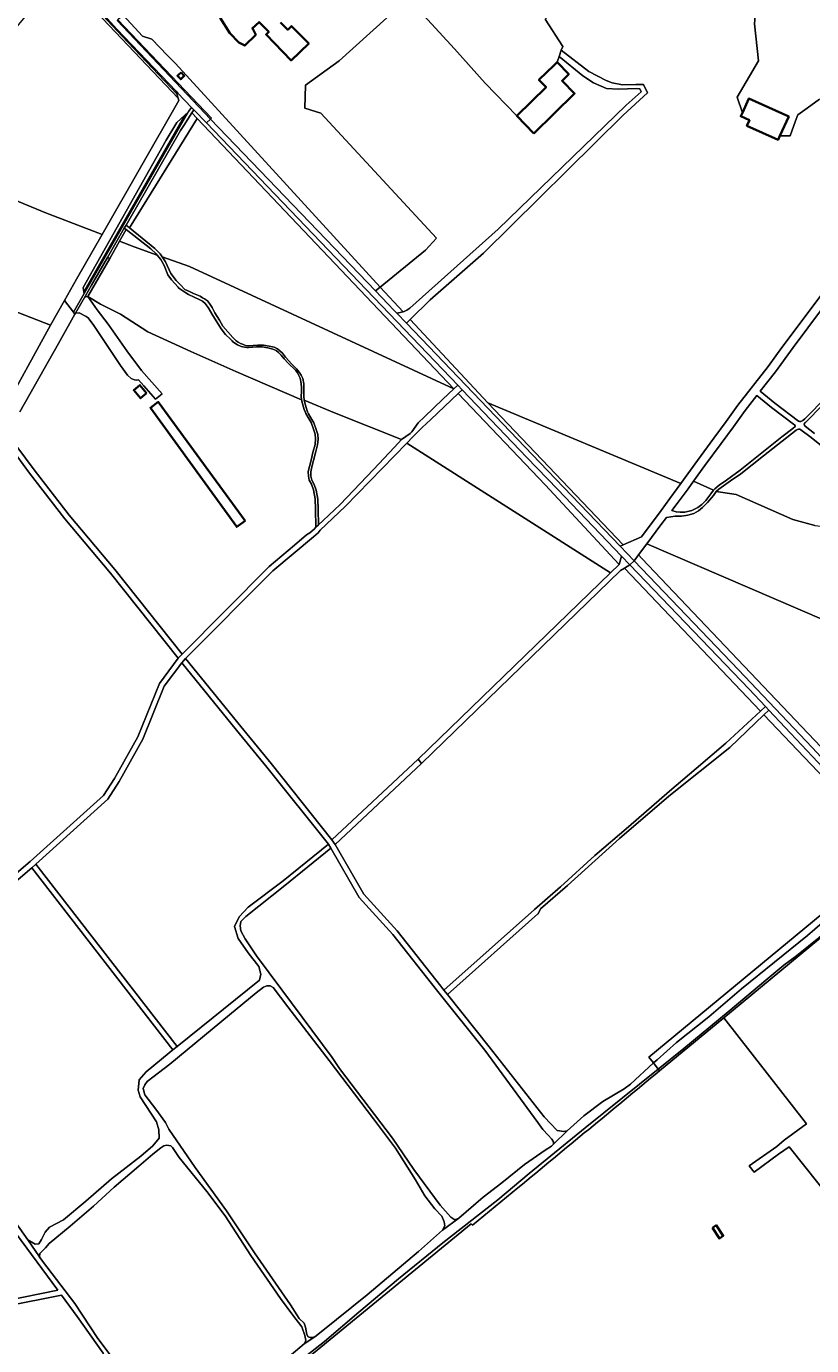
# Model space of a CAD drawing. Header units: metres. Extents: x 152737 to 157444, y 374779 to 378487.
# Tile 41 of 95: x 154412 to 154835, y 376696 to 377407. Entities that reach past the tile are written whole.
import ezdxf
from ezdxf.enums import TextEntityAlignment as Align

# ---------------------------------------------------------------- set-up
doc = ezdxf.new("R2010")
doc.units = ezdxf.units.M
for name, color, linetype, lineweight in [('B-XX-OG-BEBOUWING-GV', 7, 'Continuous', 35), ('B-XX-OG-BEBOUWING-T18', 10, 'Continuous', 18), ('B-XX-OG-BEBOUWING_SCHUUR-GV', 7, 'Continuous', 35), ('B-XX-OG-TERREIN_CULTUURSCHEIDING-GV', 7, 'Continuous', 18), ('B-XX-OG-TOPOGRAFIE-T18', 10, 'Continuous', 18), ('B-XX-OG-WEG-GV', 7, 'Continuous', 18), ('B-XX-VH-VERHARDING_GRASBETONSTEEN-GV', 70, 'Continuous', 18)]:
    doc.layers.add(name, color=color, linetype=linetype, lineweight=lineweight)
doc.styles.add('NLCS-ISO-M-T18', font='NLCS-ISO.ttf', dxfattribs={"height": 1.8})

msp = doc.modelspace()

# ---------------------------------------------------------------- linework, layer by layer
at = {"layer": 'B-XX-OG-BEBOUWING-GV'}
msp.add_lwpolyline([(154515.964, 377411.443), (154521.174, 377403.113), (154525.994, 377398.154), (154529.204, 377396.433), (154535.173, 377402.234), (154533.494, 377405.383), (154533.284, 377405.593), (154536.895, 377409.114), (154542.114, 377403.765), (154540.674, 377402.363), (154554.194, 377388.494), (154563.716, 377397.478), (154554.45, 377406.981), (154552.345, 377404.929), (154548.529, 377408.843)], dxfattribs=at)
for points in [[(154684.939, 377349.16), (154706.904, 377370.597), (154700.176, 377377.489), (154703.798, 377381.024), (154697.494, 377387.484), (154695.898, 377385.926), (154687.743, 377377.967), (154691.561, 377374.055), (154675.726, 377358.6)], [(154494.899, 377381.998), (154493.677, 377380.872), (154492.979, 377380.229), (154494.72, 377378.34), (154495.443, 377379.006), (154496.64, 377380.109)], [(154797.313, 377360.281), (154796.446, 377358.374), (154801.123, 377356.249), (154799.754, 377353.237), (154816.576, 377345.593), (154817.581, 377347.805), (154822.318, 377358.228), (154800.819, 377367.997)], [(154529.369, 377140.388), (154482.654, 377204.448), (154478.389, 377201.373), (154506.454, 377162.694), (154524.933, 377137.176), (154525.702, 377137.733)]]:
    msp.add_lwpolyline(points, close=True, dxfattribs=at)
at = {"layer": 'B-XX-OG-BEBOUWING_SCHUUR-GV'}
for points in [[(154476.339, 377209.143), (154472.706, 377213.522), (154469.435, 377210.808), (154473.068, 377206.429)], [(154781.273, 376759.473), (154784.986, 376753.78), (154786.967, 376755.265), (154783.254, 376760.959)]]:
    msp.add_lwpolyline(points, close=True, dxfattribs=at)
at = {"layer": 'B-XX-OG-TERREIN_CULTUURSCHEIDING-GV'}
for points in [[(154642.21, 377394.637), (154658.771, 377376.123), (154675.726, 377358.6), (154691.561, 377374.055), (154687.743, 377377.967), (154695.898, 377385.926), (154697.494, 377387.484), (154698.57, 377390.535), (154699.772, 377393.943), (154700.497, 377395.998), (154691.068, 377410.718), (154694.604, 377414.015), (154692.247, 377417.784), (154682.229, 377432.74), (154671.975, 377439.099), (154665.493, 377442.867), (154655.475, 377441.454), (154641.32, 377432.189), (154625.025, 377417.066), (154625.659, 377412.591)], [(154362.208, 377348.805), (154361.556, 377348.028), (154351.343, 377335.566), (154421.587, 377306.434), (154452.318, 377294.624), (154493.643, 377366.794), (154493.258, 377368.145), (154432.506, 377432.435), (154421.164, 377422.7), (154420.349, 377423.376), (154409.004, 377409.712), (154392.319, 377389.445), (154377.57, 377370.901), (154364.757, 377354.173)], [(154480.748, 377287.084), (154483.57, 377284.263), (154484.644, 377282.684), (154499.451, 377277.469), (154641.875, 377211.571), (154503.642, 377357.158), (154467.067, 377298.273)], [(154447.51, 377286.227), (154452.318, 377294.624), (154421.587, 377306.434), (154351.343, 377335.566), (154342.965, 377325.344), (154337.043, 377316.427), (154332.607, 377312.374), (154330.764, 377310.691), (154326.809, 377305.935), (154320.958, 377300.339), (154320.06, 377299.033), (154318.769, 377297.108), (154318.961, 377293.738), (154321.307, 377290.627), (154326.75, 377283.807), (154424.637, 377245.742), (154432.021, 377259.178), (154438.518, 377270.524)], [(154516.488, 377243.913), (154514.147, 377247.678), (154512.097, 377251.038), (154509.433, 377255.286), (154507.9, 377257.457), (154506.383, 377258.729), (154504.973, 377259.505), (154498.939, 377262.301), (154497.426, 377263.274), (154493.66, 377265.798), (154493.29, 377266.225), (154489.812, 377270.243), (154487.845, 377272.979), (154485.793, 377277.937), (154484.083, 377281.185), (154482.081, 377283.587), (154469.58, 377287.99), (154461.688, 377291.023), (154456.444, 377281.816), (154444.66, 377261.256), (154451.472, 377257.062), (154462.349, 377251.728), (154476.982, 377242.176), (154500.173, 377231.602), (154524.375, 377220.936), (154559.825, 377205.584), (154559.643, 377207.667), (154559.751, 377209.96), (154559.714, 377212.113), (154559.607, 377214.41), (154559.08, 377217.288), (154558.248, 377219.094), (154557.62, 377220.18), (154556.706, 377221.343), (154555.719, 377222.434), (154553.457, 377224.479), (154552.582, 377225.405), (154550.477, 377227.634), (154548.767, 377229.707), (154547.35, 377231.093), (154546.153, 377232.098), (154544.349, 377232.96), (154541.631, 377233.61), (154538.608, 377234.113), (154535.578, 377234.162), (154531.236, 377233.849), (154530.42, 377233.79), (154529.114, 377233.948), (154527.301, 377234.417), (154525.241, 377235.319), (154522.825, 377236.882), (154522.357, 377237.361), (154521.522, 377238.216), (154518.85, 377240.768)], [(154461.688, 377291.023), (154469.58, 377287.99), (154482.081, 377283.587), (154481.517, 377284.263), (154478.695, 377286.999), (154465.272, 377297.314)], [(154347.172, 377258.223), (154378.893, 377218.033), (154398.221, 377197.677), (154424.637, 377245.742), (154326.75, 377283.807)], [(154551.175, 377228.608), (154554.554, 377224.838), (154554.896, 377224.49), (154557.078, 377222.268), (154558.065, 377221.177), (154558.979, 377220.014), (154559.607, 377218.928), (154560.439, 377217.122), (154560.966, 377214.244), (154561.073, 377211.947), (154561.11, 377209.794), (154561.002, 377207.501), (154561.184, 377205.418), (154577.522, 377198.516), (154613.671, 377184.166), (154618.37, 377187.551), (154619.184, 377188.306), (154622.625, 377193.203), (154625.974, 377196.399), (154635.911, 377205.88), (154641.875, 377211.571), (154499.451, 377277.469), (154484.644, 377282.684), (154486.477, 377279.989), (154489.385, 377273.663), (154492.207, 377269.816), (154494.601, 377267.593), (154496.996, 377265.028), (154499.51, 377264.007), (154501.625, 377262.844), (154505.142, 377261.404), (154506.536, 377260.621), (154507.559, 377260.046), (154509.075, 377258.873), (154510.295, 377257.495), (154511.726, 377255.423), (154513.171, 377252.452), (154515.631, 377248.5), (154517.38, 377245.235), (154522.767, 377239.235), (154524.593, 377237.468), (154525.605, 377236.586), (154526.912, 377236.009), (154527.918, 377235.526), (154529.681, 377234.938), (154531.118, 377234.764), (154536.276, 377235.136), (154539.306, 377235.087), (154542.329, 377234.584), (154545.047, 377233.934), (154546.851, 377233.072), (154548.048, 377232.067), (154549.465, 377230.681)], [(154567.674, 377189.676), (154568.563, 377187.008), (154568.736, 377184.351), (154568.474, 377181.414), (154567.256, 377177.058), (154566.329, 377172.913), (154565.413, 377169.484), (154564.797, 377166.84), (154564.901, 377164.4), (154565.368, 377162.24), (154566.552, 377159.998), (154567.65, 377156.896), (154568.577, 377152.075), (154568.775, 377146.548), (154568.929, 377138.284), (154571.487, 377140.54), (154580.587, 377149.139), (154598.596, 377168.002), (154609.848, 377180.108), (154613.671, 377184.166), (154577.522, 377198.516), (154561.184, 377205.418), (154561.93, 377202.752), (154562.607, 377200.23), (154563.078, 377199.132), (154563.506, 377198.135), (154564.761, 377195.892), (154566.439, 377193.211)], [(154619.839, 377185.729), (154616.542, 377182.337), (154726.214, 377112.447), (154730.874, 377116.963), (154691.041, 377159.859), (154644.274, 377209.048), (154629.475, 377195.017), (154624.863, 377190.645), (154621.043, 377186.85)], [(154798.775, 377199.874), (154792.505, 377191.029), (154785.88, 377182.049), (154777.025, 377170.146), (154770.971, 377161.699), (154781.814, 377156.9), (154782.449, 377157.69), (154784.74, 377159.605), (154788.687, 377162.316), (154796.169, 377167.64), (154818.648, 377185.668), (154824.495, 377190.232), (154825.687, 377191.253), (154825.782, 377191.523), (154825.431, 377192.162), (154824.785, 377192.552), (154813.081, 377201.512), (154805.064, 377207.914)], [(154482.654, 377204.448), (154529.369, 377140.388), (154525.702, 377137.733), (154524.933, 377137.176), (154506.454, 377162.694), (154478.389, 377201.373)], [(154753.507, 377146.059), (154758.213, 377152.493), (154764.225, 377160.536), (154660.262, 377204.005), (154733.129, 377127.543), (154743.044, 377131.753)], [(154834.325, 377185.247), (154828.842, 377189.446), (154828.214, 377189.772), (154827.582, 377189.828), (154826.992, 377189.702), (154826.309, 377189.344), (154808.725, 377175.452), (154796.448, 377165.787), (154790.839, 377161.973), (154784.604, 377157.553), (154783.143, 377156.138), (154794.045, 377154.545), (154824.531, 377141.152), (154836.29, 377137.857), (154844.522, 377136.999), (154852.236, 377139.2), (154863.071, 377143.788), (154873.351, 377152.559), (154871.735, 377154.26), (154863.889, 377161.634)], [(154622.586, 377012.003), (154726.214, 377112.447), (154616.542, 377182.337), (154583.391, 377148.227), (154569.815, 377135.435), (154568.853, 377134.005), (154566.287, 377131.734), (154544.333, 377113.571), (154497.313, 377066.277), (154527.14, 377029.618), (154543.431, 377009.68), (154576.195, 376968.589)], [(154759.289, 377146.05), (154761.601, 377145.286), (154763.858, 377145.044), (154766.324, 377145.108), (154770.139, 377145.971), (154773.349, 377147.563), (154775.534, 377149.274), (154777.621, 377151.296), (154780.248, 377154.952), (154781.814, 377156.9), (154770.971, 377161.699), (154768.091, 377157.68), (154762.095, 377149.793)], [(154986.927, 377060.257), (154980.554, 377066.091), (154967.347, 377076.591), (154957.919, 377084.385), (154945.426, 377093.552), (154935.839, 377100.613), (154918.98, 377112.495), (154905.333, 377123.002), (154841.381, 377086.939), (154745.828, 377128.092), (154741.335, 377122.1), (154743.198, 377120.141), (154887.956, 376967.773), (154888.975, 376967.904), (154990.613, 377055.949)], [(154731.704, 377113.643), (154624.466, 377009.654), (154577.901, 376966.077), (154593.367, 376939.286), (154611.276, 376919.481), (154634.834, 376889.703), (154636.546, 376887.569), (154685.312, 376931.041), (154699.326, 376943.219), (154717.865, 376960.1), (154735.933, 376975.579), (154758.034, 376994.775), (154772.333, 377007.044), (154788.374, 377020.674), (154807.014, 377037.879), (154733.796, 377114.889)], [(154461.625, 377000.064), (154455.441, 376990.503), (154416.72, 376955.534), (154492.809, 376857.282), (154537.202, 376892.907), (154537.886, 376896.287), (154536.791, 376900.257), (154531.069, 376907.632), (154525.666, 376915.44), (154523.693, 376921.843), (154526.128, 376927.081), (154531.044, 376932.294), (154549.935, 376946.477), (154574.253, 376966.212), (154541.097, 377007.796), (154524.814, 377027.722), (154495.29, 377064.009), (154485.863, 377051.278), (154474.347, 377022.751)], [(154736.996, 376836.879), (154749.349, 376848.347), (154746.923, 376851.48), (154877.714, 376959.677), (154878.062, 376963.297), (154808.958, 377035.834), (154790.635, 377018.245), (154757.606, 376992.025), (154731.154, 376969.374), (154703.151, 376943.931), (154688.477, 376931.325), (154687.292, 376928.787), (154687.153, 376928.663), (154638.426, 376885.226), (154660.96, 376857.139), (154690.496, 376819.279), (154697.539, 376812.067), (154701.194, 376811.491), (154702.946, 376811.87), (154711.977, 376819.945), (154722.179, 376827.614), (154733.687, 376834.495)], [(154608.877, 376807.822), (154620.265, 376790.991), (154634.425, 376771.809), (154640.26, 376765.305), (154642.404, 376763.911), (154644.577, 376764.776), (154657.724, 376776.081), (154667.735, 376783.711), (154679.867, 376793.639), (154691.155, 376801.362), (154694.399, 376803.573), (154695.502, 376804.658), (154695.556, 376805.881), (154694.615, 376807.294), (154692.678, 376809.392), (154689.735, 376812.519), (154687.186, 376816.316), (154658.592, 376855.297), (154632.488, 376887.833), (154608.984, 376917.543), (154590.929, 376937.51), (154575.586, 376964.088), (154550.721, 376944.016), (154529.827, 376927.239), (154527.172, 376924.571), (154526.757, 376922.278), (154527.192, 376919.512), (154529.353, 376915.294), (154535.498, 376906.043), (154549.209, 376887.735), (154576.385, 376851.382), (154580.211, 376845.447)], [(154621.133, 376785.397), (154610.406, 376802.419), (154598.591, 376818.204), (154574.713, 376849.623), (154552.373, 376878.553), (154544.5, 376888.981), (154542.9, 376889.931), (154541.136, 376889.962), (154539.238, 376889.283), (154535.438, 376886.178), (154521.08, 376874.251), (154488.851, 376847.709), (154476.678, 376838.311), (154475.397, 376836.643), (154474.455, 376834.666), (154475.325, 376831.232), (154481.237, 376823.474), (154486.588, 376816.361), (154488.403, 376812.722), (154502.542, 376791.962), (154519.41, 376768.732), (154534.511, 376746.119), (154553.945, 376718.144), (154558.61, 376710.77), (154561.143, 376708.239), (154561.95, 376706.115), (154562.608, 376701.999), (154563.347, 376700.768), (154564.421, 376700.444), (154565.45, 376700.442), (154566.971, 376700.8), (154570.296, 376703.516), (154595.149, 376723.381), (154622.846, 376746.778), (154635.71, 376758.224), (154636.983, 376760.658), (154636.669, 376762.786), (154635.356, 376765.903), (154631.647, 376769.859), (154626.243, 376776.71)], [(154355.275, 376532.002), (154385.541, 376555.285), (154410.465, 376572.884), (154433.347, 376590.591), (154455.258, 376606.331), (154478.898, 376625.108), (154486.475, 376631.377), (154488.269, 376634.703), (154488.877, 376636.706), (154488.708, 376638.713), (154488.076, 376640.856), (154480.743, 376651.333), (154469.476, 376667.364), (154452.999, 376692.09), (154438.893, 376711.792), (154430.474, 376723.217), (154400.722, 376717.261), (154371.695, 376713.5), (154306.907, 376699.137), (154271.811, 376692.634), (154238.325, 376686.289)]]:
    msp.add_lwpolyline(points, close=True, dxfattribs=at)
for points in [[(154838.909, 377367.529), (154832.186, 377362.767), (154827.167, 377359.212), (154825.946, 377355.913), (154822.976, 377347.892), (154817.581, 377347.805), (154816.576, 377345.593), (154799.754, 377353.237), (154801.123, 377356.249), (154796.446, 377358.374), (154797.313, 377360.281), (154794.509, 377368.682), (154806.068, 377388.248), (154803.868, 377408.215), (154804.356, 377414.622), (154805.812, 377419.861), (154809.154, 377425.722), (154813.354, 377429.82), (154818.521, 377432.748), (154823.829, 377434.256), (154828.679, 377434.809), (154834.502, 377433.837), (154839.861, 377432.265)], [(154839.861, 377432.265), (154834.502, 377433.837), (154828.679, 377434.809), (154823.829, 377434.256), (154818.521, 377432.748), (154813.354, 377429.82), (154809.154, 377425.722), (154805.812, 377419.861), (154804.356, 377414.622), (154803.868, 377408.215), (154806.068, 377388.248), (154794.509, 377368.682), (154797.313, 377360.281), (154800.819, 377367.997), (154822.318, 377358.228), (154817.581, 377347.805), (154822.976, 377347.892), (154825.946, 377355.913), (154827.167, 377359.212), (154832.186, 377362.767), (154838.909, 377367.529)], [(154463.665, 377412.806), (154474.059, 377401.604), (154479.155, 377399.877), (154487.67, 377391.051), (154491.835, 377386.733), (154602.153, 377266.323), (154626.556, 377286.146), (154632.457, 377292.63), (154570.291, 377360.082), (154561.673, 377362.748), (154562.033, 377375.089), (154580.041, 377388.278), (154605.738, 377411.403)], [(154548.529, 377408.843), (154552.345, 377404.929), (154554.45, 377406.981), (154563.716, 377397.478), (154554.194, 377388.494), (154540.674, 377402.363), (154542.114, 377403.765), (154536.895, 377409.114), (154533.284, 377405.593), (154533.494, 377405.383), (154535.173, 377402.234), (154529.204, 377396.433), (154525.994, 377398.154), (154521.174, 377403.113), (154515.964, 377411.443)], [(154605.738, 377411.403), (154580.041, 377388.278), (154562.033, 377375.089), (154561.673, 377362.748), (154570.291, 377360.082), (154632.457, 377292.63), (154626.556, 377286.146), (154602.153, 377266.323), (154614.55, 377253.028), (154615.022, 377253.154), (154616.606, 377253.899), (154618.159, 377255.063), (154665.796, 377297.484), (154734.672, 377364.373), (154742.808, 377371.611), (154742.039, 377373.093), (154740.392, 377373.367), (154730.453, 377372.928), (154724.193, 377373.312), (154717.11, 377376.33), (154711.344, 377380.226), (154698.57, 377390.535), (154697.494, 377387.484), (154703.798, 377381.024), (154700.176, 377377.489), (154706.904, 377370.597), (154684.939, 377349.16), (154675.726, 377358.6), (154658.771, 377376.123), (154642.21, 377394.637), (154625.659, 377412.591)], [(154691.068, 377410.718), (154700.497, 377395.998), (154699.772, 377393.943), (154714.551, 377382.475), (154723.937, 377377.66), (154727.148, 377376.301), (154732.807, 377375.322), (154739.827, 377375.485), (154743.962, 377375.431), (154746.146, 377371.044), (154733.166, 377358.87), (154657.767, 377284.607), (154629.053, 377259.464), (154618.384, 377248.916), (154660.262, 377204.005), (154764.225, 377160.536), (154773.159, 377173.002), (154782.014, 377184.905), (154788.639, 377193.885), (154794.909, 377202.73), (154811.233, 377223.6), (154818.644, 377233.759), (154853.269, 377280.016)], [(154848.986, 377266.346), (154824.601, 377233.77), (154815.099, 377220.744), (154806.874, 377210.228), (154814.888, 377203.797), (154827.464, 377194.169), (154828.057, 377193.96), (154828.736, 377193.995), (154829.236, 377194.167), (154829.971, 377194.507), (154831.028, 377195.332), (154854.527, 377219.302)], [(154401.289, 377187.537), (154415.687, 377167.859), (154434.56, 377143.381), (154459.21, 377114.16), (154495.421, 377068.631), (154542.35, 377115.833), (154556.009, 377127.397), (154562.401, 377132.808), (154564.227, 377134.007), (154566.643, 377135.92), (154567.587, 377136.965), (154567.416, 377146.714), (154567.218, 377152.241), (154566.291, 377157.062), (154565.193, 377160.164), (154564.009, 377162.406), (154563.542, 377164.566), (154563.438, 377167.006), (154564.054, 377169.65), (154564.97, 377173.079), (154565.897, 377177.224), (154567.115, 377181.58), (154567.377, 377184.517), (154567.204, 377187.174), (154566.315, 377189.842), (154565.08, 377193.377), (154563.402, 377196.058), (154562.147, 377198.301), (154561.938, 377198.789), (154561.248, 377200.396), (154560.571, 377202.918), (154559.825, 377205.584), (154524.375, 377220.936), (154500.173, 377231.602), (154476.982, 377242.176), (154462.349, 377251.728), (154451.472, 377257.062), (154444.66, 377261.256), (154449.748, 377254.021), (154455.654, 377246.288), (154465.632, 377232.044), (154473.664, 377221.49), (154484.69, 377208.912), (154481.188, 377205.97), (154474.766, 377213.088), (154471.896, 377216.386), (154470.94, 377216.254), (154469.77, 377216.42), (154468.021, 377217.108), (154466.071, 377218.972), (154462.343, 377224.049), (154447.939, 377245.732), (154444.768, 377249.809), (154443.754, 377250.536), (154440.08, 377252.469), (154438.012, 377252.252), (154437.747, 377251.788), (154428.87, 377236.006), (154407.972, 377199.176)], [(154840.182, 377202.376), (154831.827, 377193.881), (154831.29, 377193.396), (154830.769, 377193.003), (154830.58, 377192.508), (154830.707, 377191.964), (154831.06, 377191.415), (154836.132, 377187.532)], [(154320.522, 376877.342), (154413.693, 376956.842), (154453.137, 376992.465), (154459.055, 377001.614), (154471.637, 377024.051), (154483.225, 377052.756), (154493.345, 377066.423), (154456.89, 377112.258), (154432.266, 377141.447), (154413.289, 377166.057), (154399.654, 377184.689)], [(154836.29, 377137.857), (154824.531, 377141.152), (154794.045, 377154.545), (154783.143, 377156.138), (154781.673, 377154.107), (154778.529, 377150.254), (154775.814, 377147.524), (154773.629, 377145.812), (154771.141, 377144.414), (154767.943, 377143.541), (154764.441, 377142.98), (154761.415, 377142.937), (154761.05, 377142.932), (154758.681, 377142.559), (154756.396, 377142.18), (154753.433, 377138.238), (154745.828, 377128.092), (154841.381, 377086.939)], [(154400.767, 376769.689), (154412.287, 376753.153), (154416.342, 376750.826), (154418.362, 376750.966), (154419.662, 376753.342), (154421.777, 376757.178), (154424.047, 376759.886), (154431.483, 376763.908), (154443.573, 376773.946), (154457.375, 376785.895), (154473.158, 376798.236), (154479.642, 376803.722), (154483.143, 376807.796), (154482.975, 376812.404), (154481.714, 376816.709), (154472.825, 376830.134), (154471.788, 376833.786), (154472.256, 376839.3), (154476.028, 376843.577), (154488.417, 376853.757), (154490.47, 376855.404), (154414.46, 376953.553), (154322.37, 376874.974)], [(154884.142, 376952.763), (154787.342, 376872.756), (154831.857, 376815.589), (154819.878, 376806.819), (154815.791, 376803.406), (154800.909, 376792.867), (154803.613, 376789.554), (154816.831, 376799.316), (154822.526, 376803.232), (154861.873, 376753.747)], [(154861.873, 376753.747), (154822.526, 376803.232), (154816.831, 376799.316), (154803.613, 376789.554), (154800.909, 376792.867), (154815.791, 376803.406), (154819.878, 376806.819), (154831.857, 376815.589), (154787.342, 376872.756), (154752.651, 376844.083)], [(154510.335, 376654.116), (154561.256, 376697.034), (154562.079, 376698.902), (154561.629, 376701.543), (154559.902, 376706.225), (154555.186, 376712.473), (154548.517, 376721.471), (154532.514, 376744.652), (154518.604, 376766.101), (154508.818, 376779.188), (154493.914, 376797.424), (154490.356, 376802.811), (154489.454, 376803.715), (154487.162, 376804.019), (154485.707, 376803.697), (154483.941, 376802.65), (154479.75, 376799.256), (154472.106, 376792.736), (154458.869, 376781.501), (154447.758, 376771.226), (154435.216, 376760.403), (154423.852, 376751.098), (154421.825, 376748.842), (154418.834, 376745.723), (154418.638, 376743.852), (154420.166, 376741.614), (154437.604, 376718.78), (154450.042, 376699.894), (154460.471, 376686.139)], [(154676.409, 376781.182), (154651.894, 376760.909), (154651.206, 376761.741), (154501.313, 376638.677)], [(154400.234, 376720.223), (154428.509, 376725.883), (154403.173, 376760.265)]]:
    msp.add_lwpolyline(points, dxfattribs=at)
at = {"layer": 'B-XX-OG-TERREIN_CULTUURSCHEIDING-GV', "extrusion": (0, 0, -1)}
msp.add_arc((-128997.115, 407984.588), 40411.368, 230.4066966, 230.5468335, dxfattribs=at)
at = {"layer": 'B-XX-OG-WEG-GV'}
for points in [[(154492.598, 377370.465), (154463.094, 377401.508), (154455.093, 377410.164), (154445.13, 377421.356), (154436.188, 377431.359), (154432.977, 377434.784), (154431.147, 377433.827), (154428.088, 377431.991), (154423.858, 377427.602), (154420.349, 377423.376), (154421.164, 377422.7), (154432.506, 377432.435), (154493.258, 377368.145)], [(154474.059, 377401.604), (154463.665, 377412.806), (154460.907, 377410.335), (154511.253, 377357.297), (154510.833, 377356.869), (154599.618, 377264.263), (154602.153, 377266.323), (154491.835, 377386.733), (154487.67, 377391.051), (154479.155, 377399.877)], [(154493.677, 377380.872), (154494.899, 377381.998), (154496.64, 377380.109), (154495.443, 377379.006), (154494.72, 377378.34), (154492.979, 377380.229)], [(154452.318, 377294.624), (154447.51, 377286.227), (154438.518, 377270.524), (154432.021, 377259.178), (154436.917, 377252.859), (154442.658, 377262.845), (154442.504, 377263.812), (154442.149, 377266.044), (154486.925, 377345.492), (154492.636, 377355.09), (154496.956, 377359.003), (154498.714, 377360.595), (154498.891, 377360.911), (154500.48, 377363.167), (154493.129, 377370.892), (154492.598, 377370.465), (154493.258, 377368.145), (154493.643, 377366.794)], [(154500.48, 377363.167), (154498.891, 377360.911), (154498.714, 377360.595), (154493.424, 377351.16), (154442.658, 377262.845), (154436.917, 377252.859), (154437.747, 377251.788), (154438.012, 377252.252), (154443.411, 377261.691), (154446.643, 377267.31), (154455.271, 377282.312), (154464.32, 377298.046), (154465.288, 377299.728), (154494.595, 377350.684), (154496.433, 377353.384), (154500.765, 377360.202), (154501.834, 377361.885)], [(154501.834, 377361.885), (154500.765, 377360.202), (154503.642, 377357.158), (154641.875, 377211.571), (154643.937, 377213.538), (154508.646, 377354.774)], [(154492.636, 377355.09), (154486.925, 377345.492), (154442.149, 377266.044), (154442.504, 377263.812), (154496.956, 377359.003)], [(154442.504, 377263.812), (154442.658, 377262.845), (154493.424, 377351.16), (154498.714, 377360.595), (154496.956, 377359.003)], [(154467.067, 377298.273), (154503.642, 377357.158), (154500.765, 377360.202), (154496.433, 377353.384), (154494.595, 377350.684), (154465.288, 377299.728)], [(154736.749, 377116.647), (154738.955, 377118.925), (154731.402, 377126.809), (154688.251, 377171.817), (154616.304, 377246.86), (154611.158, 377252.227), (154609.661, 377253.789), (154606.27, 377257.326), (154599.618, 377264.263), (154510.833, 377356.869), (154508.646, 377354.774), (154643.937, 377213.538), (154646.351, 377211.017), (154681.255, 377174.578), (154697.646, 377157.467), (154732.27, 377121.322)], [(154464.32, 377298.046), (154455.271, 377282.312), (154456.444, 377281.816), (154461.688, 377291.023), (154465.272, 377297.314)], [(154568.563, 377187.008), (154567.674, 377189.676), (154566.439, 377193.211), (154564.761, 377195.892), (154563.506, 377198.135), (154563.078, 377199.132), (154562.607, 377200.23), (154561.93, 377202.752), (154561.184, 377205.418), (154561.002, 377207.501), (154561.11, 377209.794), (154561.073, 377211.947), (154560.966, 377214.244), (154560.439, 377217.122), (154559.607, 377218.928), (154558.979, 377220.014), (154558.065, 377221.177), (154557.078, 377222.268), (154554.896, 377224.49), (154554.554, 377224.838), (154551.175, 377228.608), (154549.465, 377230.681), (154548.048, 377232.067), (154546.851, 377233.072), (154545.047, 377233.934), (154542.329, 377234.584), (154539.306, 377235.087), (154536.276, 377235.136), (154531.118, 377234.764), (154529.681, 377234.938), (154527.918, 377235.526), (154526.912, 377236.009), (154525.605, 377236.586), (154524.593, 377237.468), (154522.767, 377239.235), (154517.38, 377245.235), (154515.631, 377248.5), (154513.171, 377252.452), (154511.726, 377255.423), (154510.295, 377257.495), (154509.075, 377258.873), (154507.559, 377260.046), (154506.536, 377260.621), (154505.142, 377261.404), (154501.625, 377262.844), (154499.51, 377264.007), (154496.996, 377265.028), (154494.601, 377267.593), (154492.207, 377269.816), (154489.385, 377273.663), (154486.477, 377279.989), (154484.644, 377282.684), (154483.57, 377284.263), (154480.748, 377287.084), (154467.067, 377298.273), (154465.288, 377299.728), (154464.32, 377298.046), (154465.272, 377297.314), (154478.695, 377286.999), (154481.517, 377284.263), (154482.081, 377283.587), (154484.083, 377281.185), (154485.793, 377277.937), (154487.845, 377272.979), (154489.812, 377270.243), (154493.29, 377266.225), (154493.66, 377265.798), (154497.426, 377263.274), (154498.939, 377262.301), (154504.973, 377259.505), (154506.383, 377258.729), (154507.9, 377257.457), (154509.433, 377255.286), (154512.097, 377251.038), (154514.147, 377247.678), (154516.488, 377243.913), (154518.85, 377240.768), (154521.522, 377238.216), (154522.357, 377237.361), (154522.825, 377236.882), (154525.241, 377235.319), (154527.301, 377234.417), (154529.114, 377233.948), (154530.42, 377233.79), (154531.236, 377233.849), (154535.578, 377234.162), (154538.608, 377234.113), (154541.631, 377233.61), (154544.349, 377232.96), (154546.153, 377232.098), (154547.35, 377231.093), (154548.767, 377229.707), (154550.477, 377227.634), (154552.582, 377225.405), (154553.457, 377224.479), (154555.719, 377222.434), (154556.706, 377221.343), (154557.62, 377220.18), (154558.248, 377219.094), (154559.08, 377217.288), (154559.607, 377214.41), (154559.714, 377212.113), (154559.751, 377209.96), (154559.643, 377207.667), (154559.825, 377205.584), (154560.571, 377202.918), (154561.248, 377200.396), (154561.938, 377198.789), (154562.147, 377198.301), (154563.402, 377196.058), (154565.08, 377193.377), (154566.315, 377189.842), (154567.204, 377187.174), (154567.377, 377184.517), (154567.115, 377181.58), (154565.897, 377177.224), (154564.97, 377173.079), (154564.054, 377169.65), (154563.438, 377167.006), (154563.542, 377164.566), (154564.009, 377162.406), (154565.193, 377160.164), (154566.291, 377157.062), (154567.218, 377152.241), (154567.416, 377146.714), (154567.587, 377136.965), (154568.929, 377138.284), (154568.775, 377146.548), (154568.577, 377152.075), (154567.65, 377156.896), (154566.552, 377159.998), (154565.368, 377162.24), (154564.901, 377164.4), (154564.797, 377166.84), (154565.413, 377169.484), (154566.329, 377172.913), (154567.256, 377177.058), (154568.474, 377181.414), (154568.736, 377184.351)], [(154444.66, 377261.256), (154456.444, 377281.816), (154455.271, 377282.312), (154446.643, 377267.31), (154443.411, 377261.691), (154443.521, 377261.178)], [(154438.012, 377252.252), (154440.08, 377252.469), (154443.754, 377250.536), (154444.768, 377249.809), (154447.939, 377245.732), (154462.343, 377224.049), (154466.071, 377218.972), (154468.021, 377217.108), (154469.77, 377216.42), (154470.94, 377216.254), (154471.896, 377216.386), (154474.766, 377213.088), (154481.188, 377205.97), (154484.69, 377208.912), (154473.664, 377221.49), (154465.632, 377232.044), (154455.654, 377246.288), (154449.748, 377254.021), (154444.66, 377261.256), (154443.521, 377261.178), (154443.411, 377261.691)], [(154618.384, 377248.916), (154616.304, 377246.86), (154688.251, 377171.817), (154731.402, 377126.809), (154733.129, 377127.543), (154660.262, 377204.005)], [(154730.874, 377116.963), (154732.27, 377121.322), (154697.646, 377157.467), (154681.255, 377174.578), (154646.351, 377211.017), (154644.274, 377209.048), (154691.041, 377159.859)], [(154792.505, 377191.029), (154798.775, 377199.874), (154805.064, 377207.914), (154813.081, 377201.512), (154824.785, 377192.552), (154825.431, 377192.162), (154825.782, 377191.523), (154825.687, 377191.253), (154824.495, 377190.232), (154818.648, 377185.668), (154796.169, 377167.64), (154788.687, 377162.316), (154784.74, 377159.605), (154782.449, 377157.69), (154781.814, 377156.9), (154780.248, 377154.952), (154777.621, 377151.296), (154775.534, 377149.274), (154773.349, 377147.563), (154770.139, 377145.971), (154766.324, 377145.108), (154763.858, 377145.044), (154761.601, 377145.286), (154759.289, 377146.05), (154762.095, 377149.793), (154768.091, 377157.68), (154770.971, 377161.699), (154777.025, 377170.146), (154785.88, 377182.049)], [(154459.21, 377114.16), (154434.56, 377143.381), (154415.687, 377167.859), (154401.289, 377187.537), (154399.654, 377184.689), (154413.289, 377166.057), (154432.266, 377141.447), (154456.89, 377112.258), (154493.345, 377066.423), (154495.421, 377068.631)], [(154624.466, 377009.654), (154731.704, 377113.643), (154733.796, 377114.889), (154736.749, 377116.647), (154732.27, 377121.322), (154730.874, 377116.963), (154726.214, 377112.447), (154622.586, 377012.003)], [(154738.955, 377118.925), (154795.303, 377060.103), (154834.854, 377018.284), (154851.921, 377000), (154882.643, 376967.089), (154887.956, 376967.773), (154743.198, 377120.141), (154741.335, 377122.1)], [(154809.697, 377040.356), (154800.923, 377049.653), (154736.749, 377116.647), (154733.796, 377114.889), (154807.014, 377037.879)], [(154541.097, 377007.796), (154574.253, 376966.212), (154575.586, 376964.088), (154590.929, 376937.51), (154608.984, 376917.543), (154632.488, 376887.833), (154658.592, 376855.297), (154687.186, 376816.316), (154689.735, 376812.519), (154692.678, 376809.392), (154694.615, 376807.294), (154695.556, 376805.881), (154695.502, 376804.658), (154702.946, 376811.87), (154701.194, 376811.491), (154697.539, 376812.067), (154690.496, 376819.279), (154660.96, 376857.139), (154638.426, 376885.226), (154636.546, 376887.569), (154634.834, 376889.703), (154611.276, 376919.481), (154593.367, 376939.286), (154577.901, 376966.077), (154576.195, 376968.589), (154543.431, 377009.68), (154527.14, 377029.618), (154497.313, 377066.277), (154495.29, 377064.009), (154524.814, 377027.722)], [(154772.333, 377007.044), (154758.034, 376994.775), (154735.933, 376975.579), (154717.865, 376960.1), (154699.326, 376943.219), (154685.312, 376931.041), (154636.546, 376887.569), (154638.426, 376885.226), (154687.153, 376928.663), (154687.292, 376928.787), (154688.477, 376931.325), (154703.151, 376943.931), (154731.154, 376969.374), (154757.606, 376992.025), (154790.635, 377018.245), (154808.958, 377035.834), (154811.585, 377038.355), (154809.697, 377040.356), (154807.014, 377037.879), (154788.374, 377020.674)], [(154837.974, 377010.393), (154811.585, 377038.355), (154808.958, 377035.834), (154878.062, 376963.297), (154878.426, 376967.081)], [(154624.466, 377009.654), (154622.586, 377012.003), (154576.195, 376968.589), (154577.901, 376966.077)], [(154610.406, 376802.419), (154621.133, 376785.397), (154626.243, 376776.71), (154631.647, 376769.859), (154635.356, 376765.903), (154636.669, 376762.786), (154636.983, 376760.658), (154635.71, 376758.224), (154644.577, 376764.776), (154642.404, 376763.911), (154640.26, 376765.305), (154634.425, 376771.809), (154620.265, 376790.991), (154608.877, 376807.822), (154580.211, 376845.447), (154576.385, 376851.382), (154549.209, 376887.735), (154535.498, 376906.043), (154529.353, 376915.294), (154527.192, 376919.512), (154526.757, 376922.278), (154527.172, 376924.571), (154529.827, 376927.239), (154550.721, 376944.016), (154575.586, 376964.088), (154574.253, 376966.212), (154549.935, 376946.477), (154531.044, 376932.294), (154526.128, 376927.081), (154523.693, 376921.843), (154525.666, 376915.44), (154531.069, 376907.632), (154536.791, 376900.257), (154537.886, 376896.287), (154537.202, 376892.907), (154492.809, 376857.282), (154490.47, 376855.404), (154488.417, 376853.757), (154476.028, 376843.577), (154472.256, 376839.3), (154471.788, 376833.786), (154472.825, 376830.134), (154481.714, 376816.709), (154482.975, 376812.404), (154483.143, 376807.796), (154479.642, 376803.722), (154473.158, 376798.236), (154457.375, 376785.895), (154443.573, 376773.946), (154431.483, 376763.908), (154424.047, 376759.886), (154421.777, 376757.178), (154419.662, 376753.342), (154418.362, 376750.966), (154416.342, 376750.826), (154412.287, 376753.153), (154418.638, 376743.852), (154418.834, 376745.723), (154421.825, 376748.842), (154423.852, 376751.098), (154435.216, 376760.403), (154447.758, 376771.226), (154458.869, 376781.501), (154472.106, 376792.736), (154479.75, 376799.256), (154483.941, 376802.65), (154485.707, 376803.697), (154487.162, 376804.019), (154489.454, 376803.715), (154490.356, 376802.811), (154493.914, 376797.424), (154508.818, 376779.188), (154518.604, 376766.101), (154532.514, 376744.652), (154548.517, 376721.471), (154555.186, 376712.473), (154559.902, 376706.225), (154561.629, 376701.543), (154562.079, 376698.902), (154561.256, 376697.034), (154566.971, 376700.8), (154565.45, 376700.442), (154564.421, 376700.444), (154563.347, 376700.768), (154562.608, 376701.999), (154561.95, 376706.115), (154561.143, 376708.239), (154558.61, 376710.77), (154553.945, 376718.144), (154534.511, 376746.119), (154519.41, 376768.732), (154502.542, 376791.962), (154488.403, 376812.722), (154486.588, 376816.361), (154481.237, 376823.474), (154475.325, 376831.232), (154474.455, 376834.666), (154475.397, 376836.643), (154476.678, 376838.311), (154488.851, 376847.709), (154521.08, 376874.251), (154535.438, 376886.178), (154539.238, 376889.283), (154541.136, 376889.962), (154542.9, 376889.931), (154544.5, 376888.981), (154552.373, 376878.553), (154574.713, 376849.623), (154598.591, 376818.204)], [(154761.84, 376859.342), (154751.318, 376850.08), (154749.349, 376848.347), (154751.961, 376845.08), (154765.795, 376856.172), (154789.739, 376875.899), (154810.958, 376893.954), (154819.715, 376901.087), (154826.41, 376905.992), (154838.495, 376915.722), (154849.014, 376925.183), (154882.744, 376953.345), (154884.93, 376953.415), (154891.006, 376953.611), (154878.426, 376967.081), (154878.062, 376963.297), (154877.714, 376959.677), (154877.573, 376958.213), (154877.44, 376955.986), (154832.422, 376917.074), (154796.807, 376888.377), (154779.232, 376873.288)], [(154751.318, 376850.08), (154761.84, 376859.342), (154779.232, 376873.288), (154796.807, 376888.377), (154832.422, 376917.074), (154877.44, 376955.986), (154877.573, 376958.213), (154877.714, 376959.677), (154746.923, 376851.48), (154749.349, 376848.347)], [(154492.809, 376857.282), (154416.72, 376955.534), (154414.46, 376953.553), (154490.47, 376855.404)], [(154838.495, 376915.722), (154826.41, 376905.992), (154819.715, 376901.087), (154810.958, 376893.954), (154789.739, 376875.899), (154765.795, 376856.172), (154751.961, 376845.08), (154752.651, 376844.083), (154787.342, 376872.756), (154884.142, 376952.763), (154884.93, 376953.415), (154882.744, 376953.345), (154849.014, 376925.183)]]:
    msp.add_lwpolyline(points, close=True, dxfattribs=at)
for points in [[(154436.533, 377431.694), (154460.264, 377405.335), (154492.237, 377371.829), (154493.129, 377370.892), (154500.48, 377363.167), (154501.834, 377361.885), (154508.646, 377354.774), (154510.833, 377356.869), (154460.476, 377409.883)], [(154616.304, 377246.86), (154618.384, 377248.916), (154629.053, 377259.464), (154657.767, 377284.607), (154733.166, 377358.87), (154746.146, 377371.044), (154743.962, 377375.431), (154739.827, 377375.485), (154732.807, 377375.322), (154727.148, 377376.301), (154723.937, 377377.66), (154714.551, 377382.475), (154699.772, 377393.943), (154698.57, 377390.535), (154711.344, 377380.226), (154717.11, 377376.33), (154724.193, 377373.312), (154730.453, 377372.928), (154740.392, 377373.367), (154742.039, 377373.093), (154742.808, 377371.611), (154734.672, 377364.373), (154665.796, 377297.484), (154618.159, 377255.063), (154616.606, 377253.899), (154615.022, 377253.154), (154614.55, 377253.028)], [(154853.269, 377280.016), (154818.644, 377233.759), (154811.233, 377223.6), (154794.909, 377202.73), (154788.639, 377193.885), (154782.014, 377184.905), (154773.159, 377173.002), (154764.225, 377160.536), (154758.213, 377152.493), (154753.507, 377146.059), (154743.044, 377131.753), (154733.129, 377127.543), (154731.402, 377126.809), (154738.955, 377118.925), (154741.335, 377122.1), (154745.828, 377128.092), (154753.433, 377138.238), (154756.396, 377142.18), (154758.681, 377142.559), (154761.05, 377142.932), (154761.415, 377142.937), (154764.441, 377142.98), (154767.943, 377143.541), (154771.141, 377144.414), (154773.629, 377145.812), (154775.814, 377147.524), (154778.529, 377150.254), (154781.673, 377154.107), (154783.143, 377156.138), (154784.604, 377157.553), (154790.839, 377161.973), (154796.448, 377165.787), (154808.725, 377175.452), (154826.309, 377189.344), (154826.992, 377189.702), (154827.582, 377189.828), (154828.214, 377189.772), (154828.842, 377189.446), (154834.325, 377185.247), (154863.889, 377161.634)], [(154602.153, 377266.323), (154599.618, 377264.263), (154606.27, 377257.326), (154609.661, 377253.789), (154611.158, 377252.227)], [(154614.55, 377253.028), (154602.153, 377266.323)], [(154854.527, 377219.302), (154831.028, 377195.332), (154829.971, 377194.507), (154829.236, 377194.167), (154828.736, 377193.995), (154828.057, 377193.96), (154827.464, 377194.169), (154814.888, 377203.797), (154806.874, 377210.228), (154815.099, 377220.744), (154824.601, 377233.77), (154848.986, 377266.346)], [(154407.972, 377199.176), (154428.87, 377236.006), (154437.747, 377251.788), (154436.917, 377252.859), (154432.021, 377259.178), (154424.637, 377245.742), (154398.221, 377197.677)], [(154611.158, 377252.227), (154616.304, 377246.86)], [(154322.37, 376874.974), (154414.46, 376953.553), (154416.72, 376955.534), (154455.441, 376990.503), (154461.625, 377000.064), (154474.347, 377022.751), (154485.863, 377051.278), (154495.29, 377064.009), (154497.313, 377066.277), (154544.333, 377113.571), (154566.287, 377131.734), (154568.853, 377134.005), (154569.815, 377135.435), (154583.391, 377148.227), (154616.542, 377182.337), (154619.839, 377185.729), (154621.043, 377186.85), (154624.863, 377190.645), (154629.475, 377195.017), (154644.274, 377209.048), (154646.351, 377211.017), (154643.937, 377213.538), (154641.875, 377211.571), (154635.911, 377205.88), (154625.974, 377196.399), (154622.625, 377193.203), (154619.184, 377188.306), (154618.37, 377187.551), (154613.671, 377184.166), (154609.848, 377180.108), (154598.596, 377168.002), (154580.587, 377149.139), (154571.487, 377140.54), (154568.929, 377138.284), (154567.587, 377136.965), (154566.643, 377135.92), (154564.227, 377134.007), (154562.401, 377132.808), (154556.009, 377127.397), (154542.35, 377115.833), (154495.421, 377068.631), (154493.345, 377066.423), (154483.225, 377052.756), (154471.637, 377024.051), (154459.055, 377001.614), (154453.137, 376992.465), (154413.693, 376956.842), (154320.522, 376877.342)], [(154836.132, 377187.532), (154831.06, 377191.415), (154830.707, 377191.964), (154830.58, 377192.508), (154830.769, 377193.003), (154831.29, 377193.396), (154831.827, 377193.881), (154840.182, 377202.376)], [(154834.854, 377018.284), (154795.303, 377060.103), (154738.955, 377118.925), (154736.749, 377116.647), (154800.923, 377049.653), (154809.697, 377040.356), (154811.585, 377038.355), (154837.974, 377010.393)], [(154552.032, 376682.486), (154572.156, 376698.324), (154590.726, 376714.155), (154612.047, 376732.034), (154635.988, 376751.436), (154665.627, 376774.628), (154682.446, 376788.891), (154712.611, 376813.387), (154751.961, 376845.08), (154749.349, 376848.347), (154736.996, 376836.879), (154733.687, 376834.495), (154722.179, 376827.614), (154711.977, 376819.945), (154702.946, 376811.87), (154695.502, 376804.658), (154694.399, 376803.573), (154691.155, 376801.362), (154679.867, 376793.639), (154667.735, 376783.711), (154657.724, 376776.081), (154644.577, 376764.776), (154635.71, 376758.224), (154622.846, 376746.778), (154595.149, 376723.381), (154570.296, 376703.516), (154566.971, 376700.8), (154561.256, 376697.034), (154510.335, 376654.116)], [(154752.651, 376844.083), (154751.961, 376845.08), (154712.611, 376813.387), (154682.446, 376788.891), (154665.627, 376774.628), (154635.988, 376751.436), (154612.047, 376732.034), (154590.726, 376714.155), (154572.156, 376698.324)], [(154572.156, 376698.324), (154552.032, 376682.486), (154532.732, 376666.5), (154513.239, 376650.591), (154502.466, 376641.827), (154500.415, 376639.873), (154501.313, 376638.677), (154651.206, 376761.741), (154651.894, 376760.909), (154676.409, 376781.182)], [(154460.471, 376686.139), (154450.042, 376699.894), (154437.604, 376718.78), (154420.166, 376741.614), (154418.628, 376743.756), (154418.638, 376743.852), (154412.287, 376753.153), (154400.767, 376769.689)], [(154403.173, 376760.265), (154428.509, 376725.883), (154400.234, 376720.223)], [(154271.811, 376692.634), (154306.907, 376699.137), (154371.695, 376713.5), (154400.722, 376717.261), (154430.474, 376723.217), (154438.893, 376711.792), (154452.999, 376692.09)]]:
    msp.add_lwpolyline(points, dxfattribs=at)
for centre, radius, start, end in [((154605.081, 377285.545), 33.867, 280.337186, 286.236103), ((128997.115, 407984.588), 40411.368, 309.4531665, 309.5933034)]:
    msp.add_arc(centre, radius, start, end, dxfattribs=at)
at = {"layer": 'B-XX-OG-WEG-GV', "extrusion": (0, 0, -1)}
msp.add_arc((-154605.081, 377285.545), 33.867, 253.763897, 259.662814, dxfattribs=at)
at = {"layer": 'B-XX-VH-VERHARDING_GRASBETONSTEEN-GV'}
for points in [[(154433.399, 377435.005), (154432.977, 377434.784), (154436.188, 377431.359), (154445.13, 377421.356), (154455.093, 377410.164), (154463.094, 377401.508), (154492.598, 377370.465), (154493.129, 377370.892), (154492.237, 377371.829), (154460.264, 377405.335), (154436.533, 377431.694)], [(154460.476, 377409.883), (154510.833, 377356.869), (154511.253, 377357.297), (154460.907, 377410.335)]]:
    msp.add_lwpolyline(points, close=True, dxfattribs=at)

# ---------------------------------------------------------------- texts
at = {"layer": 'B-XX-OG-BEBOUWING-T18', "style": 'NLCS-ISO-M-T18'}
for s, rotation, p in [('9', 314.2, (154524.969, 377404.948)), ('16', 36.1, (154482.018, 377200.762))]:
    msp.add_text(s, height=0.0018, rotation=rotation, dxfattribs=at).set_placement(p, align=Align.MIDDLE_CENTER)
at = {"layer": 'B-XX-OG-TOPOGRAFIE-T18', "style": 'NLCS-ISO-M-T18'}
for s, rotation, p in [('Turfweg', 313.7, (154586.124, 377275.37)), ('Heerseheideweg', 39.5, (154823, 376908.5))]:
    msp.add_text(s, height=0.0018, rotation=rotation, dxfattribs=at).set_placement(p, align=Align.MIDDLE_CENTER)

doc.saveas('drawing.dxf')
